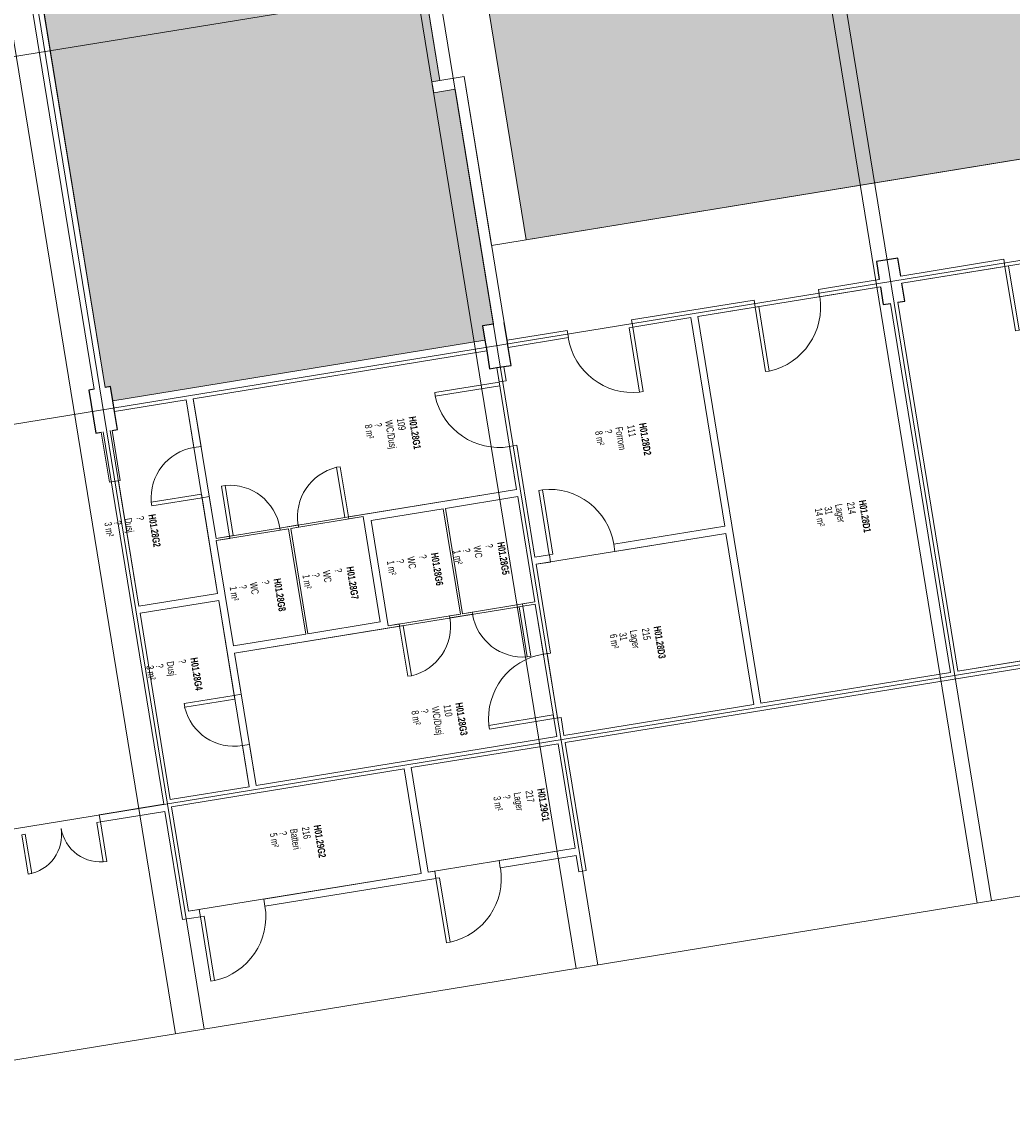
# Model space of a CAD drawing. Header units: millimetres. Extents: x 108537 to 157721, y 1314926 to 1362142.
# Tile 3 of 9: x 119652 to 133310, y 1314926 to 1329924. Entities that reach past the tile are written whole.
import ezdxf

# ---------------------------------------------------------------- set-up
doc = ezdxf.new("R2010")
doc.units = ezdxf.units.MM
for name, color, linetype, lineweight in [('A2-D', 250, 'Continuous', 18), ('A2-DOR', 250, 'Continuous', 9), ('A2-V', 250, 'Continuous', 25), ('A23', 250, 'Continuous', 9), ('A24', 250, 'Continuous', 9), ('A862', 250, 'Continuous', 9), ('A862-Text', 250, 'Continuous', 9)]:
    doc.layers.add(name, color=color, linetype=linetype, lineweight=lineweight)
doc.layers.add('A200-14_kiosk', color=7, linetype='Continuous', lineweight=5, true_color=0xc7d6ef)
doc.layers.add('A822Custom 1Custom 2Custom 3Floor Plan00_ Shared Levels and Grids', color=250, linetype='Continuous', lineweight=9, plot=False)
doc.layers.add('A852-TYNN', color=7, linetype='Continuous', lineweight=5, plot=False)
doc.styles.add('Arial Narrow', font='ARIALN.TTF', dxfattribs={"width": 0.8, "height": 100})
doc.styles.add('Arial Narrow_B', font='ARIALNB.TTF', dxfattribs={"width": 0.8, "height": 100})

# ---------------------------------------------------------------- blocks, each defined once
blk = doc.blocks.new('M_Single-Flush - 0900 x 2100 mm-585171-br002-h01-a-200-1-0001')
at = {"layer": 'A2-D'}
for p, q in [((399, 50), (399, 950)), ((450, 950), (399, 950)), ((450, 50), (450, 950)), ((450, 50), (399, 50))]:
    blk.add_line(p, q, dxfattribs=at)
at = {"layer": 'A2-DOR'}
blk.add_arc((450, 50), 902, 93.2424, 180, dxfattribs=at)
blk = doc.blocks.new('M_Single-Flush - 0900 x 2100 mm-584361-br002-h01-a-200-1-0001')
at = {"layer": 'A2-D'}
for p, q in [((399, -50), (399, -950)), ((450, -50), (399, -50)), ((450, -50), (450, -950)), ((450, -950), (399, -950))]:
    blk.add_line(p, q, dxfattribs=at)
at = {"layer": 'A2-DOR'}
blk.add_arc((450, -50), 902, 180, 266.7576, dxfattribs=at)
blk = doc.blocks.new('M_Single-Flush - 0900 x 2100 mm-585342-br002-h01-a-200-1-0001')
at = {"layer": 'A2-D'}
for p, q in [((399, 50), (399, 950)), ((450, 950), (399, 950)), ((450, 50), (450, 950)), ((450, 50), (399, 50))]:
    blk.add_line(p, q, dxfattribs=at)
at = {"layer": 'A2-DOR'}
blk.add_arc((450, 50), 902, 93.2424, 180, dxfattribs=at)
blk = doc.blocks.new('M_Single-Flush - 0900 x 2100 mm-585433-br002-h01-a-200-1-0001')
at = {"layer": 'A2-D'}
for p, q in [((399, -50), (399, -950)), ((450, -50), (399, -50)), ((450, -50), (450, -950)), ((450, -950), (399, -950))]:
    blk.add_line(p, q, dxfattribs=at)
at = {"layer": 'A2-DOR'}
blk.add_arc((450, -50), 902, 180, 266.7576, dxfattribs=at)
blk = doc.blocks.new('M_Single-Flush - 0700 x 2100 mm-589125-br002-h01-a-200-1-0001')
at = {"layer": 'A2-D'}
for p, q in [((299, 15), (299, 715)), ((350, 715), (299, 715)), ((350, 15), (350, 715)), ((350, 15), (299, 15))]:
    blk.add_line(p, q, dxfattribs=at)
at = {"layer": 'A2-DOR'}
blk.add_arc((350, 15), 702, 94.168, 180, dxfattribs=at)
blk = doc.blocks.new('M_Single-Flush - 0700 x 2100 mm-589190-br002-h01-a-200-1-0001')
at = {"layer": 'A2-D'}
for p, q in [((299, -15), (299, -715)), ((350, -15), (299, -15)), ((350, -15), (350, -715)), ((350, -715), (299, -715))]:
    blk.add_line(p, q, dxfattribs=at)
at = {"layer": 'A2-DOR'}
blk.add_arc((350, -15), 702, 180, 265.832, dxfattribs=at)
blk = doc.blocks.new('M_Single-Flush - 0700 x 2100 mm-589478-br002-h01-a-200-1-0001')
at = {"layer": 'A2-D'}
for p, q in [((299, -50), (299, -750)), ((350, -50), (299, -50)), ((350, -50), (350, -750)), ((350, -750), (299, -750))]:
    blk.add_line(p, q, dxfattribs=at)
at = {"layer": 'A2-DOR'}
blk.add_arc((350, -50), 702, 180, 265.832, dxfattribs=at)
blk = doc.blocks.new('M_Single-Flush - 0700 x 2100 mm-590283-br002-h01-a-200-1-0001')
at = {"layer": 'A2-D'}
for p, q in [((299, 50), (299, 750)), ((350, 750), (299, 750)), ((350, 50), (350, 750)), ((350, 50), (299, 50))]:
    blk.add_line(p, q, dxfattribs=at)
at = {"layer": 'A2-DOR'}
blk.add_arc((350, 50), 702, 94.168, 180, dxfattribs=at)
blk = doc.blocks.new('M_Door-Double-Flush_Panel - 1100 x 2100 mm-1010313-br002-h01-a-200-1-0001')
at = {"layer": 'A2-D'}
for p, q in [((-550, 50), (-550, 600)), ((-550, 600), (-500, 600)), ((-500, 600), (-500, 50)), ((550, 600), (500, 600)), ((500, 600), (500, 50)), ((550, 50), (550, 600)), ((-500, 50), (-550, 50)), ((500, 50), (550, 50))]:
    blk.add_line(p, q, dxfattribs=at)
at = {"layer": 'A2-DOR'}
for centre, start, end in [((-550, 50), 360, 90), ((550, 50), 90, 180)]:
    blk.add_arc(centre, 550, start, end, dxfattribs=at)

msp = doc.modelspace()

# ---------------------------------------------------------------- hatches: boundary and pattern name
at = {"layer": 'A200-14_kiosk'}
h = msp.add_hatch(color=256, dxfattribs=at)
h.dxf.hatch_style = 1
h.paths.add_polyline_path([(118212, 1340776), (119056, 1335595), (119260, 1335628), (119264, 1335601), (119288, 1335453), (119308, 1335332), (119104, 1335298), (120801, 1324886), (120875, 1324898), (120907, 1324700), (126039, 1325537), (126007, 1325734), (126155, 1325758), (125628, 1328996), (125332, 1328947), (125308, 1329095), (125418, 1329113), (123567, 1340477), (123504, 1340467), (123318, 1341608)])
h = msp.add_hatch(color=256, dxfattribs=at)
h.dxf.hatch_style = 1
h.paths.add_polyline_path([(124531, 1339678), (126609, 1326921), (135704, 1328403), (133626, 1341160)])
h.paths.add_polyline_path([(130117, 1337397), (130165, 1337101), (129609, 1337010), (129561, 1337306)], flags=16)

# ---------------------------------------------------------------- linework, layer by layer
at = {"layer": 'A2-V', "color": 0}
for p, q in [((131732, 1326667), (131436, 1326619)), ((131436, 1326619), (131476, 1326372)), ((131772, 1326420), (131732, 1326667)), ((131828, 1326075), (131788, 1326321)), ((131492, 1326273), (131532, 1326026)), ((131532, 1326026), (131631, 1326042)), ((131730, 1326059), (131828, 1326075)), ((126155, 1325758), (126007, 1325734)), ((126007, 1325734), (126039, 1325537)), ((126344, 1325536), (126303, 1325782)), ((126039, 1325537), (126064, 1325389)), ((126360, 1325437), (126344, 1325536)), ((126400, 1325190), (126360, 1325437)), ((126064, 1325389), (126104, 1325142)), ((126104, 1325142), (126202, 1325158)), ((126202, 1325158), (126301, 1325174)), ((126301, 1325174), (126400, 1325190)), ((120653, 1324862), (120579, 1324850)), ((120579, 1324850), (120675, 1324257)), ((120875, 1324898), (120801, 1324886)), ((120907, 1324700), (120875, 1324898)), ((120931, 1324552), (120907, 1324700)), ((120971, 1324306), (120931, 1324552)), ((120675, 1324257), (120749, 1324269)), ((120897, 1324294), (120971, 1324306))]:
    msp.add_line(p, q, dxfattribs=at)
at = {"layer": 'A23', "color": 0}
for p, q in [((120801, 1324886), (119104, 1335298)), ((118956, 1335274), (120653, 1324862)), ((125752, 1329168), (125308, 1329095)), ((126303, 1325782), (125752, 1329168)), ((125332, 1328947), (125628, 1328996)), ((125628, 1328996), (126155, 1325758)), ((120749, 1324269), (120862, 1323579)), ((121010, 1323603), (120897, 1324294)), ((120862, 1323579), (121010, 1323603))]:
    msp.add_line(p, q, dxfattribs=at)
at = {"layer": 'A24', "color": 0}
for p, q in [((133193, 1326652), (131772, 1326420)), ((133209, 1326553), (133193, 1326652)), ((131788, 1326321), (133209, 1326553)), ((131476, 1326372), (130637, 1326235)), ((130637, 1326235), (130653, 1326136)), ((130653, 1326136), (131492, 1326273)), ((129749, 1326090), (128061, 1325815)), ((129765, 1325992), (129749, 1326090)), ((131631, 1326042), (132459, 1320959)), ((132558, 1320976), (131730, 1326059)), ((128077, 1325717), (128876, 1325847)), ((128876, 1325847), (129345, 1322973)), ((128975, 1325863), (129765, 1325992)), ((129844, 1320533), (128975, 1325863)), ((128061, 1325815), (128077, 1325717)), ((127173, 1325671), (126344, 1325536)), ((126360, 1325437), (127189, 1325572)), ((127189, 1325572), (127173, 1325671)), ((126039, 1325537), (120907, 1324700)), ((122017, 1324729), (126064, 1325389)), ((126202, 1325158), (126235, 1324961)), ((126333, 1324977), (126301, 1325174)), ((126235, 1324961), (126333, 1324977)), ((120931, 1324552), (121918, 1324713)), ((121918, 1324713), (122025, 1324057)), ((122124, 1324073), (122017, 1324729)), ((120774, 1324273), (121610, 1319141)), ((121267, 1321871), (120873, 1324290)), ((122025, 1324057), (122124, 1324073)), ((126478, 1324088), (126379, 1324072)), ((126379, 1324072), (126476, 1323480)), ((126729, 1322547), (126478, 1324088)), ((126476, 1323480), (124156, 1323102)), ((122236, 1323382), (122138, 1323366)), ((122138, 1323366), (122352, 1322048)), ((122331, 1322805), (122236, 1323382)), ((125495, 1323219), (126492, 1323381)), ((126492, 1323381), (126728, 1321931)), ((124469, 1323052), (125465, 1323214)), ((125465, 1323214), (125702, 1321763)), ((125731, 1321768), (125495, 1323219)), ((124156, 1323102), (124161, 1323073)), ((124161, 1323073), (124359, 1323105)), ((124359, 1323105), (124595, 1321654)), ((124705, 1321601), (124469, 1323052)), ((123466, 1322990), (123209, 1322948)), ((123209, 1322948), (123214, 1322918)), ((123214, 1322918), (123332, 1322937)), ((123332, 1322937), (123569, 1321487)), ((123362, 1322942), (123470, 1322960)), ((123598, 1321491), (123362, 1322942)), ((123470, 1322960), (123466, 1322990)), ((129345, 1322973), (127815, 1322724)), ((127831, 1322625), (129361, 1322874)), ((129361, 1322874), (129745, 1320517)), ((122518, 1322835), (122331, 1322805)), ((122335, 1322775), (122523, 1322806)), ((122572, 1321324), (122335, 1322775)), ((122523, 1322806), (122518, 1322835)), ((127815, 1322724), (127831, 1322625)), ((126927, 1322579), (126729, 1322547)), ((126943, 1322480), (126927, 1322579)), ((126745, 1322448), (126943, 1322480)), ((126944, 1321226), (126745, 1322448)), ((122352, 1322048), (121267, 1321871)), ((121283, 1321773), (122369, 1321950)), ((122369, 1321950), (122582, 1320642)), ((126728, 1321931), (126556, 1321902)), ((126556, 1321902), (126560, 1321873)), ((126560, 1321873), (126733, 1321901)), ((126733, 1321901), (126846, 1321210)), ((121701, 1319207), (121283, 1321773)), ((124595, 1321654), (123598, 1321491)), ((125702, 1321763), (125549, 1321738)), ((125549, 1321738), (125554, 1321709)), ((125554, 1321709), (125870, 1321760)), ((125865, 1321790), (125731, 1321768)), ((125870, 1321760), (125865, 1321790)), ((136703, 1321651), (132558, 1320976)), ((122588, 1321226), (124863, 1321596)), ((124858, 1321626), (124705, 1321601)), ((124863, 1321596), (124858, 1321626)), ((127145, 1319992), (136818, 1321568)), ((123569, 1321487), (122572, 1321324)), ((122680, 1320658), (122588, 1321226)), ((126846, 1321210), (126944, 1321226)), ((132459, 1320959), (129844, 1320533)), ((122582, 1320642), (122680, 1320658)), ((129745, 1320517), (127129, 1320091)), ((127089, 1320338), (126990, 1320322)), ((126990, 1320322), (127031, 1320075)), ((127129, 1320091), (127089, 1320338)), ((127031, 1320075), (122885, 1319400)), ((122793, 1319967), (122694, 1319951)), ((122694, 1319951), (122787, 1319384)), ((122885, 1319400), (122793, 1319967)), ((125023, 1319647), (127047, 1319976)), ((127047, 1319976), (127282, 1318535)), ((127433, 1318228), (127145, 1319992)), ((121717, 1319108), (124925, 1319631)), ((124925, 1319631), (125160, 1318190)), ((125258, 1318206), (125023, 1319647)), ((122787, 1319384), (121701, 1319207)), ((121610, 1319141), (120722, 1318996)), ((121952, 1317667), (121717, 1319108)), ((120722, 1318996), (120738, 1318898)), ((120738, 1318898), (121626, 1319042)), ((121626, 1319042), (121869, 1317552)), ((127282, 1318535), (126235, 1318365)), ((126235, 1318365), (126251, 1318266)), ((126251, 1318266), (127298, 1318437)), ((127298, 1318437), (127334, 1318212)), ((125347, 1318220), (125258, 1318206)), ((125363, 1318121), (125347, 1318220)), ((127334, 1318212), (127433, 1318228)), ((125160, 1318190), (122988, 1317836)), ((123004, 1317737), (125363, 1318121)), ((122988, 1317836), (123004, 1317737)), ((122100, 1317691), (121952, 1317667)), ((122116, 1317592), (122100, 1317691)), ((121869, 1317552), (122116, 1317592))]:
    msp.add_line(p, q, dxfattribs=at)
at = {"layer": 'A822Custom 1Custom 2Custom 3Floor Plan00_ Shared Levels and Grids', "color": 0}
for p, q in [((132825, 1317780), (126052, 1359347)), ((127298, 1316879), (120525, 1358446)), ((121771, 1315979), (114998, 1357546)), ((133023, 1317812), (128926, 1342952)), ((127594, 1316927), (123498, 1342067)), ((122166, 1316043), (118070, 1341183)), ((113115, 1328395), (141843, 1333076)), ((113919, 1323461), (142647, 1328141)), ((114804, 1318032), (143531, 1322713))]:
    msp.add_line(p, q, dxfattribs=at)
at = {"layer": 'A852-TYNN'}
for points in [[(143205, 1362142), (149978, 1320575), (115310, 1314926), (108537, 1356493)], [(123483, 1341382), (134562, 1343187), (134518, 1343458), (138772, 1344152), (140742, 1332061), (135254, 1331167), (135704, 1328403), (126130, 1326843), (125752, 1329168), (125418, 1329113), (123567, 1340477), (123629, 1340488)], [(123567, 1340477), (123504, 1340467), (123318, 1341608), (118212, 1340776), (119056, 1335595), (119260, 1335628), (119264, 1335601), (119264, 1335601), (119288, 1335453), (119288, 1335453), (119308, 1335332), (119104, 1335298), (120801, 1324886), (120875, 1324898), (120907, 1324700), (126039, 1325537), (126007, 1325734), (126155, 1325758), (125628, 1328996), (125332, 1328947), (125308, 1329095), (125418, 1329113)], [(133626, 1341160), (135704, 1328403), (126609, 1326921), (124531, 1339678)], [(135835, 1326981), (136703, 1321651), (132558, 1320976), (131730, 1326059), (131828, 1326075), (131788, 1326321)], [(131492, 1326273), (131532, 1326026), (131631, 1326042), (132459, 1320959), (129844, 1320533), (128975, 1325863)], [(126202, 1325158), (126476, 1323480), (122331, 1322805), (122017, 1324729), (126064, 1325389), (126104, 1325142)], [(121918, 1324713), (122352, 1322048), (121267, 1321871), (120985, 1323599), (121010, 1323603), (120897, 1324294), (120971, 1324306), (120931, 1324552)], [(126492, 1323381), (126728, 1321931), (125731, 1321768), (125495, 1323219)], [(125465, 1323214), (125702, 1321763), (124705, 1321601), (124469, 1323052)], [(124359, 1323105), (124595, 1321654), (123598, 1321491), (123362, 1322942)], [(123332, 1322937), (123569, 1321487), (122572, 1321324), (122335, 1322775)], [(129361, 1322874), (129745, 1320517), (127129, 1320091), (127089, 1320338), (127040, 1320330), (126895, 1321218), (126944, 1321226), (126745, 1322448)], [(122369, 1321950), (122787, 1319384), (121701, 1319207), (121283, 1321773)], [(126733, 1321901), (127031, 1320075), (122885, 1319400), (122588, 1321226)], [(127047, 1319976), (127282, 1318535), (125258, 1318206), (125023, 1319647)], [(124925, 1319631), (125160, 1318190), (121952, 1317667), (121717, 1319108)]]:
    msp.add_lwpolyline(points, close=True, dxfattribs=at)
at = {"layer": 'A862', "color": 0}
for p, q in [((123567, 1340477), (125418, 1329113)), ((126609, 1326921), (124531, 1339678)), ((135704, 1328403), (126609, 1326921))]:
    msp.add_line(p, q, dxfattribs=at)

# ---------------------------------------------------------------- block references
at = {"layer": 'A2-DOR', "color": 0}
for name, p, rotation in [('M_Single-Flush - 0900 x 2100 mm-585171-br002-h01-a-200-1-0001', (133645, 1326675), 189.2542472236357), ('M_Single-Flush - 0900 x 2100 mm-585171-br002-h01-a-200-1-0001', (130201, 1326113), 189.2542472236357), ('M_Single-Flush - 0900 x 2100 mm-584361-br002-h01-a-200-1-0001', (127625, 1325694), 9.254247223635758), ('M_Single-Flush - 0900 x 2100 mm-585342-br002-h01-a-200-1-0001', (126356, 1324524), 99.25424722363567), ('M_Single-Flush - 0700 x 2100 mm-589478-br002-h01-a-200-1-0001', (122131, 1323719), 279.2542472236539), ('M_Single-Flush - 0700 x 2100 mm-589125-br002-h01-a-200-1-0001', (123813, 1323031), 9.254247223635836), ('M_Single-Flush - 0700 x 2100 mm-589190-br002-h01-a-200-1-0001', (122866, 1322877), 189.2542472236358), ('M_Single-Flush - 0900 x 2100 mm-584361-br002-h01-a-200-1-0001', (127379, 1322602), 189.2542472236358), ('M_Single-Flush - 0700 x 2100 mm-589190-br002-h01-a-200-1-0001', (126213, 1321831), 9.254247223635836), ('M_Single-Flush - 0700 x 2100 mm-589125-br002-h01-a-200-1-0001', (125206, 1321667), 189.2542472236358), ('M_Single-Flush - 0900 x 2100 mm-585433-br002-h01-a-200-1-0001', (126967, 1320774), 279.2542472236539), ('M_Single-Flush - 0700 x 2100 mm-590283-br002-h01-a-200-1-0001', (122687, 1320305), 99.25424722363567), ('M_Door-Double-Flush_Panel - 1100 x 2100 mm-1010313-br002-h01-a-200-1-0001', (120187, 1318859), 189.2542472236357), ('M_Single-Flush - 0900 x 2100 mm-585171-br002-h01-a-200-1-0001', (125799, 1318243), 189.2542472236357), ('M_Single-Flush - 0900 x 2100 mm-585171-br002-h01-a-200-1-0001', (122552, 1317714), 189.2542472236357)]:
    msp.add_blockref(name, p, dxfattribs=dict(at, rotation=rotation))

# ---------------------------------------------------------------- texts
at = {"layer": 'A862-Text', "color": 0, "char_height": 100, "attachment_point": 1, "rotation": 279.2542}
for s, insert, width, style in [('8 m²', (124480, 1324385), 224.47, 'Arial Narrow'), ('?', (124612, 1324405), 64.13, 'Arial Narrow'), ('WC/Dusj', (124760, 1324441), 436.12, 'Arial Narrow'), ('109', (124923, 1324468), 192.4, 'Arial Narrow'), ('H01.28G1', (125086, 1324494), 513.08, 'Arial Narrow_B'), ('111', (128099, 1324377), 192.4, 'Arial Narrow'), ('H01.28D2', (128262, 1324404), 506.67, 'Arial Narrow_B'), ('8 m²', (127656, 1324294), 224.47, 'Arial Narrow'), ('?', (127787, 1324314), 64.13, 'Arial Narrow'), ('Forrom', (127935, 1324350), 365.57, 'Arial Narrow'), ('214', (131129, 1323314), 192.4, 'Arial Narrow'), ('H01.28D1', (131292, 1323341), 506.67, 'Arial Narrow_B'), ('14 m²', (130686, 1323232), 288.61, 'Arial Narrow'), ('31', (130818, 1323251), 128.27, 'Arial Narrow'), ('Lager', (130965, 1323288), 295.02, 'Arial Narrow'), ('3 m²', (120890, 1323037), 224.47, 'Arial Narrow'), ('?', (121022, 1323056), 64.13, 'Arial Narrow'), ('Dusj', (121169, 1323093), 224.47, 'Arial Narrow'), ('?', (121333, 1323119), 64.13, 'Arial Narrow'), ('H01.28G2', (121496, 1323146), 513.08, 'Arial Narrow_B'), ('WC', (125979, 1322710), 179.58, 'Arial Narrow'), ('?', (126143, 1322737), 64.13, 'Arial Narrow'), ('H01.28G5', (126306, 1322764), 513.08, 'Arial Narrow_B'), ('WC', (125066, 1322562), 179.58, 'Arial Narrow'), ('?', (125229, 1322588), 64.13, 'Arial Narrow'), ('H01.28G6', (125393, 1322615), 513.08, 'Arial Narrow_B'), ('1 m²', (125700, 1322655), 224.47, 'Arial Narrow'), ('?', (125831, 1322674), 64.13, 'Arial Narrow'), ('H01.28G7', (124227, 1322425), 513.08, 'Arial Narrow_B'), ('1 m²', (124786, 1322506), 224.47, 'Arial Narrow'), ('?', (124918, 1322525), 64.13, 'Arial Narrow'), ('H01.28G8', (123223, 1322261), 513.08, 'Arial Narrow_B'), ('1 m²', (123621, 1322316), 224.47, 'Arial Narrow'), ('?', (123753, 1322335), 64.13, 'Arial Narrow'), ('WC', (123900, 1322372), 179.58, 'Arial Narrow'), ('?', (124064, 1322398), 64.13, 'Arial Narrow'), ('1 m²', (122617, 1322152), 224.47, 'Arial Narrow'), ('?', (122748, 1322172), 64.13, 'Arial Narrow'), ('WC', (122896, 1322208), 179.58, 'Arial Narrow'), ('?', (123059, 1322235), 64.13, 'Arial Narrow'), ('31', (127988, 1321515), 128.27, 'Arial Narrow'), ('Lager', (128136, 1321551), 295.02, 'Arial Narrow'), ('215', (128300, 1321578), 192.4, 'Arial Narrow'), ('H01.28D3', (128463, 1321604), 506.67, 'Arial Narrow_B'), ('6 m²', (127857, 1321495), 224.47, 'Arial Narrow'), ('3 m²', (121468, 1321062), 224.47, 'Arial Narrow'), ('?', (121600, 1321082), 64.13, 'Arial Narrow'), ('Dusj', (121748, 1321118), 224.47, 'Arial Narrow'), ('?', (121911, 1321145), 64.13, 'Arial Narrow'), ('H01.28G4', (122075, 1321171), 513.08, 'Arial Narrow_B'), ('?', (125254, 1320461), 64.13, 'Arial Narrow'), ('WC/Dusj', (125402, 1320497), 436.12, 'Arial Narrow'), ('110', (125566, 1320524), 192.4, 'Arial Narrow'), ('H01.28G3', (125729, 1320551), 513.08, 'Arial Narrow_B'), ('8 m²', (125123, 1320441), 224.47, 'Arial Narrow'), ('3 m²', (126253, 1319259), 224.47, 'Arial Narrow'), ('?', (126385, 1319278), 64.13, 'Arial Narrow'), ('Lager', (126533, 1319314), 295.02, 'Arial Narrow'), ('217', (126696, 1319341), 192.4, 'Arial Narrow'), ('H01.29G1', (126859, 1319368), 513.08, 'Arial Narrow_B'), ('Batteri', (123449, 1318812), 327.09, 'Arial Narrow'), ('216', (123613, 1318839), 192.4, 'Arial Narrow'), ('H01.29G2', (123776, 1318865), 513.08, 'Arial Narrow_B'), ('5 m²', (123170, 1318756), 224.47, 'Arial Narrow'), ('?', (123302, 1318776), 64.13, 'Arial Narrow')]:
    msp.add_mtext(s, dxfattribs=dict(at, insert=insert, width=width, style=style))

doc.saveas('drawing.dxf')
